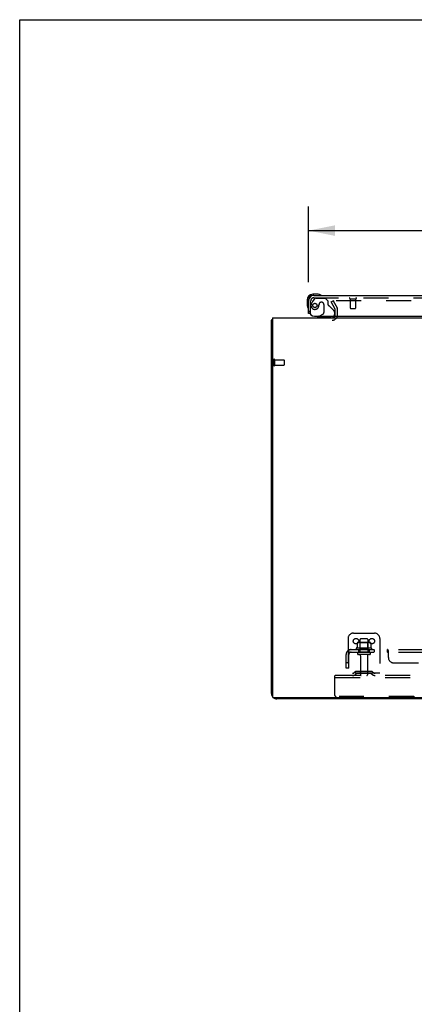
# Model space of a CAD drawing. Header units: inches. Extents: x 0 to 215, y 0 to 139.
# Tile 49 of 115: x 0 to 19, y 92 to 139. Entities that reach past the tile are written whole.
import ezdxf

# ---------------------------------------------------------------- set-up
doc = ezdxf.new("R2010")
doc.units = ezdxf.units.IN
doc.header["$LTSCALE"] = 11.804375
doc.header["$MEASUREMENT"] = 0
doc.linetypes.add('HIDDEN', pattern=[0.2, 0.1, -0.1])
doc.layers.get('0').update_dxf_attribs({"linetype": 'CONTINUOUS'})
for name, color, linetype in [('DEFAULT_2', 8, 'HIDDEN'), ('DIMENSIONS', 7, 'CONTINUOUS'), ('DOOR_ASSEMBLY', 7, 'CONTINUOUS'), ('SUBPANEL', 7, 'CONTINUOUS')]:
    doc.layers.add(name, color=color, linetype=linetype)
doc.styles.get("Standard").update_dxf_attribs({"font": 'arial.ttf'})
doc.dimstyles.new('DIMSTYLE_1', dxfattribs={"dimtxt": 0.946875, "dimasz": 1.2625, "dimexe": 0.09, "dimexo": 0.07, "dimgap": 0.0375, "dimtad": 0, "dimtih": 1, "dimtoh": 1, "dimzin": 4, "dimdsep": 46, "dimtxsty": 'Standard', "dimblk": '_FILLED', "dimblk1": '_FILLED', "dimblk2": '_FILLED', "dimcen": 0.09, "dimadec": 3, "dimazin": 1, "dimtfac": 1, "dimtdec": 3, "dimtofl": 0, "dimtmove": 0, "dimatfit": 3, "dimldrblk": '_FILLED', "dimfxl": 0, "dimtolj": 1, "dimtzin": 4, "dimarcsym": 0})

# ---------------------------------------------------------------- blocks, each defined once
blk = doc.blocks.new('_FILLED')
at = {"color": 0, "linetype": 'ByBlock'}
blk.add_solid([(0, 0), (-1, 0.2), (-1, -0.2)], dxfattribs=at)
blk = doc.blocks.new('*D8')
at = {"layer": 'DIMENSIONS', "color": 2, "linetype": 'Continuous'}
for p, q in [((13.663, 126.476), (13.663, 130.044)), ((49.851, 126.476), (49.851, 130.044)), ((13.663, 128.908), (27.464, 128.908)), ((49.851, 128.908), (36.049, 128.908))]:
    blk.add_line(p, q, dxfattribs=at)
at = {"layer": 'DIMENSIONS', "color": 2, "linetype": 'Continuous', "xscale": 1.2625, "yscale": 1.2625, "zscale": 1.2625, "rotation": 180}
blk.add_blockref('_FILLED', (13.663, 128.908), dxfattribs=at)
at = {"layer": 'DIMENSIONS', "color": 2, "linetype": 'Continuous', "xscale": 1.2625, "yscale": 1.2625, "zscale": 1.2625}
blk.add_blockref('_FILLED', (49.851, 128.908), dxfattribs=at)
at = {"layer": 'DIMENSIONS', "color": 2, "linetype": 'Continuous', "insert": (31.757, 129.382), "char_height": 0.9469, "width": 7.63836, "attachment_point": 2, "line_spacing_factor": 0.9}
blk.add_mtext('36.19 DOOR', dxfattribs=at)

msp = doc.modelspace()

# ---------------------------------------------------------------- linework, layer by layer
at = {"color": 7, "linetype": 'Continuous'}
for p, q in [((0, 0), (0, 138.875)), ((0, 138.875), (214.625, 138.875))]:
    msp.add_line(p, q, dxfattribs=at)
at = {"color": 3, "linetype": 'Continuous'}
for p, q in [((11.965, 124.781), (11.965, 106.893)), ((11.965, 124.781), (52.111, 124.781)), ((11.913, 107.027), (11.913, 124.677)), ((52.051, 106.833), (12.025, 106.833)), ((19.413, 106.781), (12.16, 106.781))]:
    msp.add_line(p, q, dxfattribs=at)
for points in [[(11.965, 124.697), (11.965, 124.697), (11.961, 124.695), (11.957, 124.694), (11.953, 124.693), (11.949, 124.693)], [(11.949, 124.693), (11.941, 124.691), (11.937, 124.69), (11.934, 124.69), (11.931, 124.689), (11.928, 124.688), (11.925, 124.687), (11.922, 124.686), (11.92, 124.685), (11.918, 124.684), (11.917, 124.683), (11.915, 124.682), (11.914, 124.681), (11.914, 124.68), (11.913, 124.678), (11.913, 124.677)]]:
    msp.add_lwpolyline(points, dxfattribs=at)
for centre, radius, start, end in [((14.792, 124.923), 0.142, 270, 333.5334), ((12.16, 107.027), 0.246, 180, 219.4274), ((12.025, 106.893), 0.06, 180, 270), ((12.16, 107.027), 0.246, 230.5726, 270)]:
    msp.add_arc(centre, radius, start, end, dxfattribs=at)
at = {"layer": 'DEFAULT_2', "color": 8, "linetype": 'HIDDEN'}
for p, q in [((14.733, 125.541), (14.824, 125.593)), ((14.93, 125.202), (14.733, 125.541)), ((14.824, 125.593), (15.02, 125.254)), ((49.206, 125.593), (14.87, 125.593)), ((14.934, 124.923), (14.934, 125.185)), ((15.038, 124.923), (15.038, 125.185)), ((12.017, 122.819), (12.017, 122.535)), ((12.06, 122.819), (12.06, 122.535)), ((12.06, 122.801), (12.507, 122.801)), ((12.06, 122.553), (12.507, 122.553)), ((12.517, 122.791), (12.517, 122.563)), ((15.788, 109.885), (16.788, 109.885)), ((15.538, 109.635), (15.538, 107.885)), ((15.969, 109.425), (15.969, 109.206)), ((16.544, 109.446), (16.032, 109.446)), ((16.105, 109.426), (16.085, 109.446)), ((16.101, 109.58), (16.101, 108.985)), ((16.105, 109.13), (16.105, 109.426)), ((16.472, 109.426), (16.105, 109.426)), ((16.446, 109.61), (16.131, 109.61)), ((16.472, 109.426), (16.492, 109.446)), ((16.472, 109.13), (16.472, 109.426)), ((16.476, 109.58), (16.476, 108.985)), ((16.607, 109.425), (16.607, 109.206)), ((17.038, 109.635), (17.038, 107.885)), ((16.644, 109.18), (15.932, 109.18)), ((15.954, 109.11), (16.622, 109.11)), ((16.546, 108.985), (16.031, 108.985)), ((16.546, 108.875), (16.031, 108.875)), ((16.105, 109.13), (16.085, 109.11)), ((16.472, 109.13), (16.105, 109.13)), ((16.472, 109.13), (16.492, 109.11)), ((16.123, 108.812), (16.123, 107.915)), ((16.453, 108.812), (16.453, 107.915)), ((17.038, 107.989), (15.538, 107.989)), ((15.881, 108.057), (15.813, 108.008)), ((15.942, 107.973), (15.874, 107.924)), ((16.629, 108.079), (15.947, 108.079)), ((16.629, 107.975), (15.947, 107.975)), ((16.113, 108.079), (16.113, 107.975)), ((16.463, 108.079), (16.463, 107.975)), ((16.634, 107.973), (16.702, 107.924)), ((16.695, 108.057), (16.763, 108.008)), ((14.913, 107.781), (14.913, 107.885)), ((49.163, 107.885), (14.913, 107.885)), ((14.913, 106.947), (14.913, 107.781)), ((49.163, 107.781), (14.913, 107.781)), ((18.651, 106.885), (14.976, 106.885))]:
    msp.add_line(p, q, dxfattribs=at)
for points in [[(14.87, 125.593), (14.868, 125.593), (14.866, 125.593), (14.864, 125.593), (14.862, 125.592), (14.86, 125.591), (14.858, 125.59), (14.857, 125.589), (14.855, 125.588), (14.854, 125.587), (14.853, 125.585), (14.852, 125.584), (14.851, 125.582), (14.85, 125.58), (14.85, 125.579), (14.85, 125.577), (14.85, 125.576)], [(14.85, 125.576), (14.85, 125.575), (14.85, 125.573), (14.85, 125.572), (14.851, 125.57), (14.852, 125.568)], [(15.975, 109.434), (15.974, 109.433), (15.972, 109.432), (15.971, 109.431), (15.97, 109.429), (15.97, 109.428), (15.969, 109.426), (15.969, 109.425)], [(16.601, 109.434), (16.602, 109.433), (16.604, 109.432), (16.605, 109.431), (16.606, 109.429), (16.606, 109.428), (16.607, 109.426), (16.607, 109.425)], [(15.969, 109.206), (15.969, 109.205), (15.969, 109.204), (15.969, 109.203), (15.968, 109.202), (15.968, 109.201), (15.967, 109.201), (15.967, 109.2), (15.967, 109.2), (15.966, 109.2), (15.966, 109.199), (15.966, 109.199), (15.965, 109.199), (15.965, 109.198), (15.965, 109.198), (15.965, 109.198), (15.964, 109.198), (15.964, 109.198), (15.964, 109.198)], [(16.612, 109.198), (16.612, 109.198), (16.612, 109.198), (16.611, 109.198), (16.611, 109.198), (16.611, 109.198), (16.611, 109.199), (16.61, 109.199), (16.61, 109.199), (16.61, 109.2), (16.609, 109.2), (16.609, 109.2), (16.609, 109.201), (16.608, 109.201), (16.608, 109.202), (16.608, 109.203), (16.607, 109.204), (16.607, 109.205), (16.607, 109.206)]]:
    msp.add_lwpolyline(points, dxfattribs=at)
for centre in [(15.913, 109.51), (16.663, 109.51)]:
    msp.add_circle(centre, 0.128, dxfattribs=at)
for centre, radius, start, end in [((14.901, 125.185), 0.033, 0, 30), ((14.901, 125.185), 0.137, 0, 30), ((14.792, 124.923), 0.246, 270, 360), ((14.792, 124.923), 0.142, 333.5334, 360), ((12.039, 122.819), 0.0215, 0, 180), ((12.039, 122.535), 0.0215, 180, 360), ((12.507, 122.791), 0.01, 0, 90), ((12.507, 122.563), 0.01, 270, 360), ((15.788, 109.635), 0.25, 90, 180), ((16.788, 109.635), 0.25, 0, 90), ((16.032, 109.305), 0.141, 90, 113.95), ((16.131, 109.58), 0.03, 90, 180), ((16.446, 109.58), 0.03, 0, 90), ((16.544, 109.305), 0.141, 66.05, 90), ((15.954, 109.148), 0.0384, 124.4497, 270), ((16.288, 108.58), 0.698, 117.6814, 120.6631), ((16.031, 108.93), 0.055, 90, 270), ((16.061, 108.812), 0.0625, 0, 90), ((16.516, 108.812), 0.0625, 90, 180), ((16.546, 108.93), 0.055, 270, 90), ((16.288, 108.58), 0.698, 59.3369, 62.3186), ((16.622, 109.148), 0.0384, 270, 55.5503), ((15.752, 108.093), 0.104, 270, 305.7539), ((15.947, 107.965), 0.114, 90, 125.7539), ((15.947, 107.965), 0.01, 90, 125.7539), ((16.629, 107.965), 0.114, 54.2461, 90), ((16.629, 107.965), 0.01, 54.2461, 90), ((16.824, 108.093), 0.104, 234.2461, 270), ((15.752, 108.093), 0.208, 270, 305.7539), ((16.153, 107.915), 0.03, 180, 270), ((16.423, 107.915), 0.03, 270, 360), ((16.824, 108.093), 0.208, 234.2461, 270), ((14.976, 106.947), 0.0625, 180, 270), ((18.651, 106.915), 0.03, 270, 315)]:
    msp.add_arc(centre, radius, start, end, dxfattribs=at)
at = {"layer": 'DOOR_ASSEMBLY', "color": 7, "linetype": 'Continuous'}
for p, q in [((13.603, 125.636), (13.603, 125.38)), ((13.663, 125.636), (13.663, 125.592)), ((14.122, 125.899), (13.866, 125.899)), ((13.91, 125.839), (13.866, 125.839)), ((14.16, 125.896), (14.122, 125.899)), ((13.603, 125.38), (13.606, 125.342)), ((13.739, 124.985), (13.663, 124.985)), ((14.174, 124.86), (14.105, 124.82)), ((14.105, 124.781), (14.105, 124.82))]:
    msp.add_line(p, q, dxfattribs=at)
at = {"layer": 'DOOR_ASSEMBLY', "color": 8, "linetype": 'HIDDEN'}
for p, q in [((13.943, 125.68), (13.842, 125.536)), ((13.91, 125.735), (49.604, 125.735)), ((14.008, 125.714), (14.459, 125.714)), ((14.585, 125.588), (14.459, 125.714)), ((15.625, 125.692), (15.909, 125.692)), ((15.643, 125.692), (15.643, 125.245)), ((15.891, 125.692), (15.891, 125.245)), ((13.767, 124.985), (13.767, 125.592)), ((14.164, 125.424), (14.164, 125.435)), ((14.295, 125.522), (14.262, 125.522)), ((14.393, 125.424), (14.393, 125.044)), ((14.585, 125.588), (14.585, 125.409)), ((14.644, 125.35), (14.863, 125.131)), ((15.653, 125.235), (15.881, 125.235)), ((13.767, 124.985), (13.739, 124.985)), ((14.735, 124.781), (14.105, 124.781)), ((14.174, 124.86), (14.343, 124.958)), ((14.892, 125.06), (14.892, 124.938))]:
    msp.add_line(p, q, dxfattribs=at)
at = {"layer": 'DOOR_ASSEMBLY', "color": 3, "linetype": 'Continuous'}
for p, q in [((13.91, 125.839), (49.604, 125.839)), ((13.663, 124.985), (13.663, 125.592)), ((13.955, 124.86), (49.789, 124.86))]:
    msp.add_line(p, q, dxfattribs=at)
at = {"layer": 'DOOR_ASSEMBLY', "color": 8, "linetype": 'HIDDEN'}
msp.add_circle((13.967, 125.372), 0.101, dxfattribs=at)
at = {"layer": 'DOOR_ASSEMBLY', "color": 7, "linetype": 'Continuous'}
for centre, radius, start, end in [((13.866, 125.636), 0.263, 90, 180), ((13.866, 125.636), 0.203, 90, 180), ((14.122, 125.649), 0.25, 59.1101, 90), ((14.243, 125.854), 0.015, 270, 353.6204), ((14.243, 125.851), 0.015, 6.3796, 59.1101), ((13.853, 125.38), 0.25, 180, 210.8899), ((13.651, 125.259), 0.015, 210.8899, 263.6204), ((13.648, 125.259), 0.015, 276.3796, 360), ((14.735, 124.938), 0.157, 270, 330.1697)]:
    msp.add_arc(centre, radius, start, end, dxfattribs=at)
at = {"layer": 'DOOR_ASSEMBLY', "color": 3, "linetype": 'Continuous'}
for centre, radius, start, end in [((13.91, 125.592), 0.246, 90, 180), ((13.955, 125.11), 0.25, 180, 270)]:
    msp.add_arc(centre, radius, start, end, dxfattribs=at)
at = {"layer": 'DOOR_ASSEMBLY', "color": 8, "linetype": 'HIDDEN'}
for centre, radius, start, end in [((13.91, 125.592), 0.142, 90, 180), ((14.008, 125.635), 0.079, 90, 144.9), ((15.625, 125.713), 0.0215, 90, 270), ((15.909, 125.713), 0.0215, 270, 90), ((13.967, 125.372), 0.187, 163.1561, 342.1518), ((14.157, 125.314), 0.386, 144.9, 163.1561), ((13.771, 125.435), 0.393, 342.0702, 358.3401), ((14.262, 125.424), 0.098, 90, 180), ((14.295, 125.424), 0.098, 0, 90), ((14.624, 125.409), 0.039, 180, 248.3904), ((14.573, 125.28), 0.1, 45, 68.3904), ((15.653, 125.245), 0.01, 180, 270), ((15.881, 125.245), 0.01, 270, 360), ((14.293, 125.044), 0.1, 300.092, 360), ((14.792, 125.06), 0.1, 0, 45), ((14.735, 124.938), 0.157, 330.1697, 360)]:
    msp.add_arc(centre, radius, start, end, dxfattribs=at)
at = {"layer": 'SUBPANEL', "color": 8, "linetype": 'HIDDEN'}
for p, q in [((15.531, 109.056), (15.61, 108.959)), ((15.569, 108.985), (15.569, 109.11)), ((15.569, 109.11), (48.507, 109.11)), ((15.569, 108.985), (48.507, 108.985)), ((16.038, 109.11), (16.038, 108.985)), ((16.538, 109.11), (16.538, 108.985)), ((16.766, 109.11), (16.766, 108.985)), ((17.047, 109.11), (17.047, 108.985)), ((17.409, 108.985), (17.409, 109.11)), ((17.41, 108.985), (17.409, 108.985)), ((17.413, 108.984), (17.412, 108.984)), ((17.416, 108.981), (17.415, 108.983)), ((17.425, 108.97), (17.422, 108.974)), ((17.436, 108.96), (17.434, 108.96)), ((17.439, 108.959), (17.438, 108.959)), ((17.444, 108.735), (17.444, 109.056)), ((15.444, 108.235), (15.444, 108.873)), ((15.569, 108.485), (15.444, 108.485)), ((15.569, 108.235), (15.569, 108.873)), ((17.694, 108.485), (21.569, 108.485)), ((15.569, 108.235), (15.444, 108.235))]:
    msp.add_line(p, q, dxfattribs=at)
for points in [[(15.531, 109.056), (15.533, 109.058), (15.535, 109.06), (15.537, 109.063), (15.539, 109.066), (15.541, 109.069), (15.543, 109.073), (15.544, 109.077), (15.546, 109.08)], [(15.546, 109.08), (15.549, 109.087), (15.551, 109.091), (15.552, 109.094), (15.554, 109.097), (15.555, 109.1), (15.557, 109.102), (15.559, 109.105), (15.561, 109.106), (15.563, 109.108), (15.564, 109.109), (15.566, 109.109), (15.568, 109.11), (15.569, 109.11)], [(15.569, 109.044), (15.569, 109.044), (15.569, 109.045), (15.569, 109.045), (15.569, 109.045), (15.569, 109.044), (15.569, 109.044), (15.569, 109.043), (15.569, 109.043), (15.569, 109.042), (15.569, 109.042)], [(15.592, 108.981), (15.592, 108.981), (15.592, 108.981), (15.592, 108.981), (15.592, 108.982), (15.591, 108.982), (15.591, 108.983), (15.591, 108.983), (15.591, 108.984), (15.59, 108.984), (15.59, 108.985), (15.59, 108.985), (15.589, 108.986), (15.589, 108.987), (15.588, 108.987), (15.588, 108.988), (15.588, 108.989), (15.587, 108.989), (15.587, 108.99), (15.587, 108.991), (15.586, 108.991), (15.586, 108.992), (15.586, 108.993), (15.585, 108.994), (15.585, 108.994), (15.585, 108.995), (15.584, 108.996), (15.584, 108.997), (15.583, 108.998), (15.583, 108.999), (15.583, 108.999), (15.582, 109), (15.582, 109.001), (15.582, 109.002), (15.581, 109.003), (15.581, 109.004), (15.58, 109.005), (15.58, 109.006), (15.58, 109.007), (15.579, 109.008), (15.579, 109.009), (15.578, 109.01), (15.578, 109.011), (15.578, 109.012), (15.577, 109.013), (15.577, 109.014), (15.577, 109.015), (15.576, 109.016), (15.576, 109.017), (15.575, 109.018), (15.575, 109.019), (15.575, 109.02), (15.574, 109.022), (15.574, 109.023), (15.574, 109.024), (15.573, 109.025), (15.573, 109.026), (15.573, 109.027), (15.572, 109.028), (15.572, 109.029), (15.572, 109.03), (15.572, 109.031), (15.571, 109.032), (15.571, 109.033), (15.571, 109.034), (15.571, 109.035), (15.571, 109.036), (15.57, 109.037), (15.57, 109.038), (15.57, 109.039), (15.57, 109.04), (15.57, 109.041), (15.57, 109.042), (15.569, 109.043), (15.569, 109.043), (15.569, 109.044), (15.569, 109.044), (15.569, 109.044)], [(15.597, 108.967), (15.593, 108.97), (15.591, 108.972), (15.589, 108.974), (15.586, 108.976), (15.584, 108.978), (15.582, 108.98), (15.579, 108.981), (15.577, 108.983), (15.575, 108.984), (15.573, 108.984), (15.571, 108.985), (15.569, 108.985)], [(15.589, 108.985), (15.59, 108.984), (15.59, 108.984), (15.591, 108.983), (15.591, 108.983), (15.591, 108.982), (15.592, 108.982), (15.592, 108.981), (15.592, 108.981), (15.592, 108.981), (15.592, 108.981), (15.592, 108.981)], [(15.61, 108.959), (15.609, 108.959), (15.609, 108.959), (15.608, 108.959), (15.607, 108.959), (15.606, 108.96), (15.605, 108.96), (15.603, 108.961), (15.602, 108.962), (15.6, 108.964), (15.598, 108.965), (15.597, 108.967)], [(17.421, 109.102), (17.419, 109.105), (17.417, 109.106), (17.415, 109.108), (17.413, 109.109), (17.412, 109.109), (17.41, 109.11), (17.409, 109.11)], [(17.418, 108.98), (17.416, 108.981), (17.415, 108.983), (17.413, 108.984), (17.412, 108.984), (17.41, 108.985), (17.409, 108.985)], [(17.413, 109.109), (17.412, 109.109), (17.41, 109.11)], [(17.422, 108.974), (17.421, 108.976), (17.419, 108.978), (17.418, 108.98)], [(17.424, 109.097), (17.423, 109.1), (17.421, 109.102), (17.419, 109.105)], [(17.427, 109.091), (17.426, 109.094), (17.424, 109.097)], [(17.427, 108.967), (17.426, 108.969), (17.425, 108.97)], [(17.43, 109.084), (17.429, 109.087), (17.427, 109.091)], [(17.444, 108.959), (17.442, 108.959), (17.441, 108.959), (17.439, 108.959), (17.438, 108.959), (17.436, 108.96), (17.434, 108.96), (17.433, 108.961), (17.431, 108.962), (17.43, 108.964), (17.429, 108.965), (17.427, 108.967)], [(17.433, 108.961), (17.431, 108.962), (17.43, 108.964), (17.429, 108.965)], [(17.439, 109.063), (17.438, 109.066), (17.436, 109.069), (17.435, 109.073), (17.433, 109.077), (17.43, 109.084)], [(17.444, 109.056), (17.443, 109.058), (17.441, 109.06), (17.439, 109.063)], [(17.444, 108.959), (17.442, 108.959), (17.441, 108.959)]]:
    msp.add_lwpolyline(points, dxfattribs=at)
for centre, radius, start, end in [((15.681, 108.873), 0.237, 90, 180), ((15.681, 108.873), 0.112, 90, 180), ((17.694, 108.735), 0.25, 180, 270)]:
    msp.add_arc(centre, radius, start, end, dxfattribs=at)

# ---------------------------------------------------------------- dimensions: what is measured, and where the dimension line sits
at = {"layer": 'DIMENSIONS', "color": 2, "linetype": 'Continuous'}
dim = msp.add_linear_dim(base=(13.663, 128.908), p1=(49.851, 126.406), p2=(13.663, 126.406), angle=180, text='<> DOOR', dimstyle='DIMSTYLE_1', dxfattribs=at)
dim.commit()
dim.dimension.update_dxf_attribs({"geometry": '*D8', "text_midpoint": (31.757, 128.908), "dimtype": 160})

doc.saveas('drawing.dxf')
